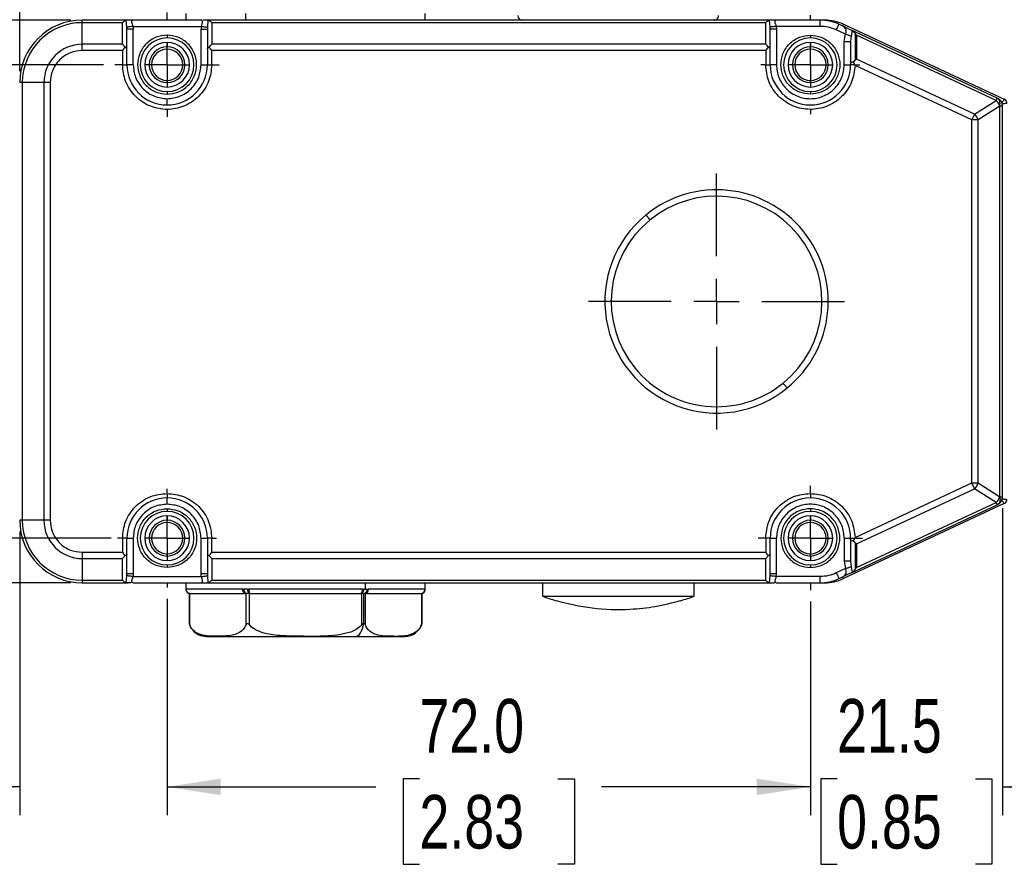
# Model space of a CAD drawing. Header units: millimetres. Extents: x 0 to 864, y 0 to 559.
# Tile 6 of 25: x 218 to 328, y 284 to 379. Entities that reach past the tile are written whole.
import ezdxf

# ---------------------------------------------------------------- set-up
doc = ezdxf.new("R2010")
doc.units = ezdxf.units.MM
doc.linetypes.add('CENTERX2', pattern=[20.32, 12.7, -2.54, 2.54, -2.54])
doc.layers.add('CENTER', color=40, linetype='CENTERX2')
doc.layers.add('DIMENSIONS', color=140, linetype='Continuous', lineweight=25)
doc.styles.add('SLDTEXTSTYLE0', font='TXT', dxfattribs={"width": 0.75})
doc.dimstyles.new('SLDDIMSTYLE0', dxfattribs={"dimtxt": 6, "dimasz": 6, "dimexe": 0, "dimexo": 0.0625, "dimgap": 1.5, "dimtad": 0, "dimtih": 1, "dimtoh": 1, "dimdec": 1, "dimrnd": 1e-09, "dimzin": 12, "dimdsep": 46, "dimtxsty": 'SLDTEXTSTYLE0', "dimsah": 1, "dimcen": 0.09, "dimadec": 0, "dimazin": 3, "dimtfac": 1, "dimtdec": 1, "dimtofl": 0, "dimtmove": 0, "dimatfit": 3, "dimfxl": 0, "dimfrac": 2, "dimtolj": 1, "dimtzin": 12, "dimarcsym": 0})
doc.dimstyles.new('SLDDIMSTYLE1', dxfattribs={"dimtxt": 6, "dimasz": 6, "dimexe": 0, "dimexo": 0.0625, "dimgap": 1.5, "dimtad": 0, "dimtih": 1, "dimtoh": 1, "dimdec": 1, "dimrnd": 1e-09, "dimzin": 4, "dimdsep": 46, "dimtxsty": 'SLDTEXTSTYLE0', "dimsah": 1, "dimcen": 0.09, "dimadec": 0, "dimazin": 1, "dimtfac": 1, "dimtdec": 1, "dimtofl": 0, "dimtmove": 0, "dimatfit": 3, "dimfxl": 0, "dimfrac": 2, "dimtolj": 1, "dimtzin": 12, "dimarcsym": 0})
doc.dimstyles.new('SLDDIMSTYLE2', dxfattribs={"dimtxt": 6, "dimasz": 6, "dimexe": 0, "dimexo": 0.0625, "dimgap": 1.5, "dimtad": 0, "dimtih": 1, "dimtoh": 1, "dimdec": 1, "dimrnd": 1e-09, "dimzin": 12, "dimdsep": 46, "dimtxsty": 'SLDTEXTSTYLE0', "dimsah": 1, "dimcen": 0.09, "dimadec": 0, "dimazin": 3, "dimtfac": 1, "dimtdec": 1, "dimtmove": 0, "dimatfit": 0, "dimfxl": 0, "dimfrac": 2, "dimtolj": 1, "dimtzin": 12, "dimarcsym": 0})

# ---------------------------------------------------------------- blocks, each defined once
blk = doc.blocks.new('_D')
at = {"layer": 'DIMENSIONS'}
for p, q in [((217.85, 373.23), (217.85, 432.47)), ((454.45, 355.21), (454.45, 432.47)), ((217.85, 429.29), (282.34, 429.29)), ((454.45, 429.29), (389.95, 429.29))]:
    blk.add_line(p, q, dxfattribs=at)
for points in [[(217.85, 429.29), (223.85, 428.37), (223.85, 430.21)], [(454.45, 429.29), (448.45, 430.21), (448.45, 428.37)]]:
    blk.add_solid(points, dxfattribs=at)
at = {"layer": 'DIMENSIONS', "insert": (283.56, 432.26), "char_height": 6, "attachment_point": 1, "style": 'SLDTEXTSTYLE0'}
blk.add_mtext('222MM MIN. - 239MM MAX.', dxfattribs=at)
blk = doc.blocks.new('_D_1')
at = {"layer": 'DIMENSIONS'}
for p, q in [((227.24, 373.96), (96.69, 373.96)), ((99.86, 373.96), (99.86, 357.32)), ((92.11, 348.35), (90.28, 348.35)), ((90.28, 348.35), (90.28, 338.82)), ((107.62, 348.35), (109.45, 348.35)), ((109.45, 348.35), (109.45, 338.82)), ((90.28, 338.82), (92.11, 338.82)), ((109.45, 338.82), (107.62, 338.82)), ((99.86, 320.96), (99.86, 337.6)), ((228.08, 320.96), (96.69, 320.96))]:
    blk.add_line(p, q, dxfattribs=at)
for points in [[(99.86, 373.96), (98.94, 367.96), (100.79, 367.96)], [(99.86, 320.96), (100.79, 326.96), (98.94, 326.96)]]:
    blk.add_solid(points, dxfattribs=at)
at = {"layer": 'DIMENSIONS', "char_height": 6, "attachment_point": 1, "style": 'SLDTEXTSTYLE0'}
for s, insert in [('53.0', (92.11, 357.3)), ('2.09', (92.11, 346.56))]:
    blk.add_mtext(s, dxfattribs=dict(at, insert=insert))
blk = doc.blocks.new('_D_2')
at = {"layer": 'DIMENSIONS'}
for p, q in [((234.35, 314.15), (234.35, 289.94)), ((306.35, 313.85), (306.35, 289.94)), ((262.59, 294), (260.76, 294)), ((260.76, 294), (260.76, 284.47)), ((278.1, 294), (279.93, 294)), ((279.93, 294), (279.93, 284.47)), ((234.35, 293.11), (257.71, 293.11)), ((306.35, 293.11), (282.98, 293.11)), ((260.76, 284.47), (262.59, 284.47)), ((279.93, 284.47), (278.1, 284.47))]:
    blk.add_line(p, q, dxfattribs=at)
for points in [[(234.35, 293.11), (240.35, 292.19), (240.35, 294.04)], [(306.35, 293.11), (300.35, 294.04), (300.35, 292.19)]]:
    blk.add_solid(points, dxfattribs=at)
at = {"layer": 'DIMENSIONS', "char_height": 6, "attachment_point": 1, "style": 'SLDTEXTSTYLE0'}
for s, insert in [('72.0', (262.59, 302.95)), ('2.83', (262.59, 292.21))]:
    blk.add_mtext(s, dxfattribs=dict(at, insert=insert))
blk = doc.blocks.new('_D_3')
at = {"layer": 'DIMENSIONS'}
for p, q in [((217.85, 321.69), (217.85, 289.94)), ((234.35, 314.15), (234.35, 289.94)), ((186.25, 294), (184.42, 294)), ((184.42, 294), (184.42, 284.47)), ((201.77, 294), (203.59, 294)), ((203.59, 294), (203.59, 284.47)), ((217.85, 293.11), (206.64, 293.11)), ((234.35, 293.11), (245.89, 293.11)), ((184.42, 284.47), (186.25, 284.47)), ((203.59, 284.47), (201.77, 284.47))]:
    blk.add_line(p, q, dxfattribs=at)
for points in [[(217.85, 293.11), (211.85, 294.04), (211.85, 292.19)], [(234.35, 293.11), (240.35, 292.19), (240.35, 294.04)]]:
    blk.add_solid(points, dxfattribs=at)
at = {"layer": 'DIMENSIONS', "char_height": 6, "attachment_point": 1, "style": 'SLDTEXTSTYLE0'}
for s, insert in [('16.5', (186.25, 302.95)), ('0.65', (186.25, 292.21))]:
    blk.add_mtext(s, dxfattribs=dict(at, insert=insert))
blk = doc.blocks.new('_D_4')
at = {"layer": 'DIMENSIONS'}
for p, q in [((327.85, 324.33), (327.85, 289.94)), ((306.35, 313.85), (306.35, 289.94)), ((309.34, 294), (307.51, 294)), ((307.51, 294), (307.51, 284.47)), ((324.85, 294), (326.68, 294)), ((326.68, 294), (326.68, 284.47)), ((306.35, 293.11), (294.81, 293.11)), ((327.85, 293.11), (339.39, 293.11)), ((307.51, 284.47), (309.34, 284.47)), ((326.68, 284.47), (324.85, 284.47))]:
    blk.add_line(p, q, dxfattribs=at)
for points in [[(306.35, 293.11), (300.35, 294.04), (300.35, 292.19)], [(327.85, 293.11), (333.85, 292.19), (333.85, 294.04)]]:
    blk.add_solid(points, dxfattribs=at)
at = {"layer": 'DIMENSIONS', "char_height": 6, "attachment_point": 1, "style": 'SLDTEXTSTYLE0'}
for s, insert in [('21.5', (309.34, 302.95)), ('0.85', (309.34, 292.21))]:
    blk.add_mtext(s, dxfattribs=dict(at, insert=insert))
blk = doc.blocks.new('_D_5')
at = {"layer": 'DIMENSIONS'}
for p, q in [((223.58, 378.96), (72.22, 378.96)), ((75.39, 378.96), (75.39, 357.32)), ((67.64, 348.35), (65.81, 348.35)), ((65.81, 348.35), (65.81, 338.82)), ((83.15, 348.35), (84.98, 348.35)), ((84.98, 348.35), (84.98, 338.82)), ((65.81, 338.82), (67.64, 338.82)), ((84.98, 338.82), (83.15, 338.82)), ((75.39, 315.96), (75.39, 337.6)), ((223.58, 315.96), (72.22, 315.96))]:
    blk.add_line(p, q, dxfattribs=at)
for points in [[(75.39, 378.96), (74.47, 372.96), (76.32, 372.96)], [(75.39, 315.96), (76.32, 321.96), (74.47, 321.96)]]:
    blk.add_solid(points, dxfattribs=at)
at = {"layer": 'DIMENSIONS', "char_height": 6, "attachment_point": 1, "style": 'SLDTEXTSTYLE0'}
for s, insert in [('63.0', (67.64, 357.3)), ('2.48', (67.64, 346.56))]:
    blk.add_mtext(s, dxfattribs=dict(at, insert=insert))
blk = doc.blocks.new('SW_CENTERMARKSYMBOL_0')
at = {"layer": 'CENTER', "color": 0}
for p, q in [((0, 5.08), (0, 14.33)), ((0, 0), (0, 2.54)), ((-5.08, 0), (-14.33, 0)), ((0, 0), (-2.54, 0)), ((0, 0), (0, -2.54)), ((0, 0), (2.54, 0)), ((5.08, 0), (14.33, 0)), ((0, -5.08), (0, -14.33))]:
    blk.add_line(p, q, dxfattribs=at)
blk = doc.blocks.new('SW_CENTERMARKSYMBOL_1')
at = {"layer": 'CENTER', "color": 0}
for p, q in [((0, 5.08), (0, 5.84)), ((0, 0), (0, 2.54)), ((-5.08, 0), (-5.84, 0)), ((0, 0), (-2.54, 0)), ((0, 0), (0, -2.54)), ((0, 0), (2.54, 0)), ((5.08, 0), (5.84, 0)), ((0, -5.08), (0, -5.84))]:
    blk.add_line(p, q, dxfattribs=at)
blk = doc.blocks.new('SW_CENTERMARKSYMBOL_2')
at = {"layer": 'CENTER', "color": 0}
for p, q in [((0, 5.08), (0, 5.54)), ((0, 0), (0, 2.54)), ((-5.08, 0), (-5.54, 0)), ((0, 0), (-2.54, 0)), ((0, 0), (0, -2.54)), ((0, 0), (2.54, 0)), ((5.08, 0), (5.54, 0)), ((0, -5.08), (0, -5.54))]:
    blk.add_line(p, q, dxfattribs=at)
blk = doc.blocks.new('SW_CENTERMARKSYMBOL_3')
at = {"layer": 'CENTER', "color": 0}
for p, q in [((0, 5.08), (0, 5.84)), ((0, 0), (0, 2.54)), ((-5.08, 0), (-5.84, 0)), ((0, 0), (-2.54, 0)), ((0, 0), (0, -2.54)), ((0, 0), (2.54, 0)), ((5.08, 0), (5.84, 0)), ((0, -5.08), (0, -5.84))]:
    blk.add_line(p, q, dxfattribs=at)
blk = doc.blocks.new('SW_CENTERMARKSYMBOL_4')
at = {"layer": 'CENTER', "color": 0}
for p, q in [((0, 5.08), (0, 5.54)), ((0, 0), (0, 2.54)), ((-5.08, 0), (-5.54, 0)), ((0, 0), (-2.54, 0)), ((0, 0), (0, -2.54)), ((0, 0), (2.54, 0)), ((5.08, 0), (5.54, 0)), ((0, -5.08), (0, -5.54))]:
    blk.add_line(p, q, dxfattribs=at)

msp = doc.modelspace()

# ---------------------------------------------------------------- linework, layer by layer
for p, q in [((236.45, 379.68), (236.45, 378.96)), ((243.15, 378.96), (243.15, 379.68)), ((263.25, 378.96), (263.25, 379.68)), ((224.85, 378.67), (224.85, 378.96)), ((229.81, 378.96), (224.85, 378.96)), ((224.85, 376.26), (224.85, 378.67)), ((229.35, 378.67), (224.85, 378.67)), ((229.35, 376.26), (229.35, 378.67)), ((229.84, 378.17), (229.77, 378.96)), ((229.77, 378.96), (229.81, 378.96)), ((230.53, 378.96), (229.81, 378.96)), ((229.85, 377.96), (229.84, 378.17)), ((238.17, 378.96), (230.53, 378.96)), ((230.53, 378.26), (230.55, 377.96)), ((230.53, 378.26), (238.17, 378.26)), ((238.17, 378.26), (238.15, 377.96)), ((238.88, 378.96), (238.37, 378.96)), ((238.88, 378.96), (238.72, 378.96)), ((238.92, 378.96), (238.85, 378.17)), ((238.85, 378.17), (238.85, 377.96)), ((238.88, 378.96), (238.92, 378.96)), ((301.81, 378.96), (238.88, 378.96)), ((239.35, 378.67), (239.35, 376.26)), ((301.35, 378.67), (239.35, 378.67)), ((301.35, 376.26), (301.35, 378.67)), ((301.84, 378.17), (301.77, 378.96)), ((301.77, 378.96), (301.81, 378.96)), ((302.53, 378.96), (301.81, 378.96)), ((301.85, 377.96), (301.84, 378.17)), ((307.44, 378.96), (302.53, 378.96)), ((302.53, 378.26), (302.55, 377.96)), ((307.44, 378.26), (302.53, 378.26)), ((307.94, 378.96), (307.44, 378.96)), ((307.44, 378.26), (307.44, 378.96)), ((307.94, 378.96), (307.94, 378.94)), ((309.99, 378.29), (309.55, 378.49)), ((310.08, 378.22), (309.99, 378.29)), ((310.05, 378.49), (328.06, 370.1)), ((229.85, 375.76), (229.85, 377.96)), ((230.55, 377.96), (229.85, 377.96)), ((230.55, 373.96), (230.55, 377.96)), ((234.35, 377.26), (234.35, 376.96)), ((238.15, 377.96), (238.85, 377.96)), ((238.15, 373.96), (238.15, 377.96)), ((238.85, 377.96), (238.85, 375.76)), ((301.85, 375.76), (301.85, 377.96)), ((302.55, 377.96), (301.85, 377.96)), ((302.55, 377.96), (302.55, 373.96)), ((306.35, 377.26), (306.35, 376.96)), ((310.29, 377.38), (309.25, 377.86)), ((310.15, 376.55), (310.29, 377.38)), ((310.9, 377.16), (310.85, 376.55)), ((311.01, 377.81), (310.9, 377.16)), ((310.97, 377.83), (311.01, 377.81)), ((327.27, 370.23), (310.97, 377.83)), ((311.35, 377.48), (311.35, 374.49)), ((311.5, 377.26), (311.5, 374.6)), ((327.15, 369.97), (311.5, 377.26)), ((224.85, 375.55), (224.85, 376.26)), ((229.35, 376.26), (224.85, 376.26)), ((234.35, 376.46), (234.35, 375.96)), ((234.35, 375.71), (234.35, 375.96)), ((301.35, 376.26), (239.35, 376.26)), ((306.35, 376.46), (306.35, 375.96)), ((306.35, 375.71), (306.35, 375.96)), ((310.15, 373.96), (310.15, 376.55)), ((310.15, 376.55), (310.85, 376.55)), ((310.85, 376.55), (310.85, 374.12)), ((229.35, 375.55), (224.85, 375.55)), ((229.35, 375.55), (229.35, 373.96)), ((229.85, 373.96), (229.85, 375.76)), ((238.85, 375.76), (238.85, 373.96)), ((239.35, 373.96), (239.35, 375.55)), ((301.35, 375.55), (239.35, 375.55)), ((301.35, 375.55), (301.35, 373.96)), ((301.85, 373.96), (301.85, 375.76)), ((229.35, 373.96), (229.85, 373.96)), ((230.55, 373.96), (229.85, 373.96)), ((238.15, 373.96), (238.85, 373.96)), ((238.85, 373.96), (239.35, 373.96)), ((301.35, 373.96), (301.85, 373.96)), ((302.55, 373.96), (301.85, 373.96)), ((310.15, 373.96), (310.85, 373.96)), ((310.85, 374.12), (310.85, 373.96)), ((311.31, 373.96), (310.85, 373.96)), ((311.15, 374.3), (311.35, 374.49)), ((311.15, 374.3), (311.31, 373.96)), ((311.35, 373.89), (311.31, 373.96)), ((324.43, 367.79), (311.35, 373.89)), ((324.73, 368.43), (311.5, 374.6)), ((218.14, 371.96), (217.85, 371.96)), ((220.55, 371.96), (218.14, 371.96)), ((218.14, 371.96), (218.14, 322.96)), ((220.55, 371.96), (220.55, 322.96)), ((221.26, 371.96), (220.55, 371.96)), ((221.26, 371.96), (221.26, 322.96)), ((234.35, 371.96), (234.35, 372.21)), ((234.35, 371.96), (234.35, 371.46)), ((306.35, 371.96), (306.35, 372.21)), ((306.35, 371.96), (306.35, 371.46)), ((234.35, 370.96), (234.35, 370.66)), ((306.35, 370.96), (306.35, 370.66)), ((234.35, 369.46), (234.35, 370.16)), ((324.73, 368.43), (327.15, 369.97)), ((327.55, 369.33), (325.14, 367.79)), ((327.55, 325.6), (327.55, 369.33)), ((327.85, 369.33), (327.55, 369.33)), ((327.85, 325.6), (327.85, 369.33)), ((324.43, 327.14), (324.43, 367.79)), ((325.14, 367.79), (324.43, 367.79)), ((325.14, 327.14), (325.14, 367.79)), ((311.35, 321.04), (324.43, 327.14)), ((311.5, 320.33), (324.73, 326.5)), ((324.43, 327.14), (325.14, 327.14)), ((327.15, 324.96), (324.73, 326.5)), ((325.14, 327.14), (327.55, 325.6)), ((234.35, 325.96), (234.35, 325.46)), ((234.35, 324.76), (234.35, 325.46)), ((306.35, 325.96), (306.35, 325.46)), ((327.55, 325.6), (327.85, 325.6)), ((234.35, 324.26), (234.35, 323.96)), ((306.35, 324.26), (306.35, 323.96)), ((328.06, 324.83), (310.05, 316.43)), ((310.97, 317.09), (327.27, 324.69)), ((311.5, 317.66), (327.15, 324.96)), ((218.14, 322.96), (217.85, 322.96)), ((220.55, 322.96), (218.14, 322.96)), ((221.26, 322.96), (220.55, 322.96)), ((234.35, 323.46), (234.35, 322.96)), ((234.35, 322.71), (234.35, 322.96)), ((306.35, 323.46), (306.35, 322.96)), ((306.35, 322.71), (306.35, 322.96)), ((229.35, 320.96), (229.35, 319.38)), ((229.85, 320.96), (229.35, 320.96)), ((229.85, 319.17), (229.85, 320.96)), ((229.85, 320.96), (230.55, 320.96)), ((230.55, 320.96), (230.55, 316.97)), ((238.15, 316.97), (238.15, 320.96)), ((238.15, 320.96), (238.85, 320.96)), ((238.85, 320.96), (238.85, 319.17)), ((239.35, 320.96), (238.85, 320.96)), ((239.35, 319.38), (239.35, 320.96)), ((301.35, 320.96), (301.35, 319.38)), ((301.85, 320.96), (301.35, 320.96)), ((301.85, 319.17), (301.85, 320.96)), ((301.85, 320.96), (302.55, 320.96)), ((302.55, 316.97), (302.55, 320.96)), ((310.15, 320.96), (310.15, 318.38)), ((310.15, 320.96), (310.85, 320.96)), ((310.85, 320.96), (311.31, 320.96)), ((310.85, 320.96), (310.85, 320.81)), ((310.85, 320.81), (310.85, 318.38)), ((311.31, 320.96), (311.15, 320.63)), ((311.35, 321.04), (311.31, 320.96)), ((311.35, 320.44), (311.15, 320.63)), ((311.35, 320.44), (311.35, 317.44)), ((311.5, 320.33), (311.5, 317.66)), ((224.85, 319.38), (229.35, 319.38)), ((224.85, 319.38), (224.85, 318.67)), ((224.85, 318.67), (229.35, 318.67)), ((224.85, 318.67), (224.85, 316.26)), ((229.35, 316.26), (229.35, 318.67)), ((229.85, 316.97), (229.85, 319.17)), ((234.35, 318.96), (234.35, 319.21)), ((234.35, 318.96), (234.35, 318.46)), ((238.85, 319.17), (238.85, 316.97)), ((239.35, 319.38), (301.35, 319.38)), ((239.35, 318.67), (301.35, 318.67)), ((239.35, 318.67), (239.35, 316.26)), ((301.35, 316.26), (301.35, 318.67)), ((301.85, 316.97), (301.85, 319.17)), ((306.35, 318.96), (306.35, 319.21)), ((306.35, 318.96), (306.35, 318.46)), ((234.35, 317.96), (234.35, 317.66)), ((306.35, 317.96), (306.35, 317.66)), ((310.29, 317.55), (309.25, 317.07)), ((310.85, 318.38), (310.15, 318.38)), ((310.15, 318.38), (310.29, 317.55)), ((310.85, 318.38), (310.9, 317.77)), ((310.9, 317.77), (311.01, 317.11)), ((229.77, 315.97), (229.84, 316.75)), ((229.84, 316.75), (229.85, 316.97)), ((230.55, 316.97), (229.85, 316.97)), ((230.55, 316.97), (230.53, 316.66)), ((230.53, 316.66), (238.17, 316.66)), ((238.85, 316.97), (238.15, 316.97)), ((238.17, 316.66), (238.15, 316.97)), ((238.85, 316.97), (238.85, 316.75)), ((238.85, 316.75), (238.92, 315.97)), ((301.77, 315.97), (301.84, 316.75)), ((301.84, 316.75), (301.85, 316.97)), ((302.55, 316.97), (301.85, 316.97)), ((302.53, 316.66), (302.55, 316.97)), ((307.44, 316.66), (302.53, 316.66)), ((307.44, 315.96), (307.44, 316.66)), ((309.55, 316.43), (309.99, 316.64)), ((311.01, 317.11), (310.97, 317.09)), ((224.85, 316.26), (229.35, 316.26)), ((224.85, 316.26), (224.85, 315.96)), ((224.85, 315.96), (229.81, 315.96)), ((229.81, 315.96), (229.77, 315.97)), ((229.81, 315.96), (229.97, 315.96)), ((230.33, 315.96), (229.81, 315.96)), ((230.53, 315.96), (238.17, 315.96)), ((236.45, 315.96), (236.45, 315.24)), ((242.82, 315.26), (236.45, 315.26)), ((236.45, 315.26), (236.45, 315.26)), ((236.45, 315.25), (236.45, 315.26)), ((238.17, 315.96), (238.88, 315.96)), ((238.92, 315.97), (238.88, 315.96)), ((238.88, 315.96), (301.81, 315.96)), ((239.35, 316.26), (301.35, 316.26)), ((242.82, 315.26), (242.96, 315.26)), ((243.34, 315.26), (243.48, 315.26)), ((256.22, 315.26), (243.48, 315.26)), ((256.22, 315.26), (256.35, 315.26)), ((256.55, 315.25), (256.35, 315.26)), ((256.55, 315.25), (256.55, 315.96)), ((256.55, 315.25), (256.74, 315.26)), ((256.74, 315.26), (256.87, 315.26)), ((263.24, 315.26), (256.87, 315.26)), ((263.24, 315.26), (263.24, 315.26)), ((263.24, 315.26), (263.25, 315.25)), ((263.25, 315.24), (263.25, 315.96)), ((276.35, 315.96), (276.35, 314.46)), ((293.35, 314.46), (293.35, 315.96)), ((301.81, 315.96), (301.77, 315.97)), ((301.81, 315.96), (301.97, 315.96)), ((301.81, 315.96), (302.33, 315.96)), ((302.53, 315.96), (307.44, 315.96)), ((307.44, 315.96), (307.94, 315.96)), ((307.94, 315.96), (307.94, 315.99)), ((236.82, 314.76), (236.82, 311.41)), ((236.89, 311.22), (236.89, 314.76)), ((236.95, 314.76), (242.96, 314.76)), ((243.08, 314.76), (243.15, 314.76)), ((243.15, 314.76), (243.15, 311.22)), ((243.58, 314.76), (243.72, 314.76)), ((243.58, 311.22), (243.58, 314.76)), ((243.72, 314.76), (255.98, 314.76)), ((255.98, 314.76), (256.11, 314.76)), ((256.11, 314.76), (256.11, 311.22)), ((256.36, 311.41), (256.36, 314.76)), ((256.54, 311.22), (256.54, 314.76)), ((256.54, 314.76), (256.61, 314.76)), ((256.73, 314.76), (262.74, 314.76)), ((262.81, 314.76), (262.81, 311.22)), ((262.88, 311.41), (262.88, 314.76)), ((276.35, 314.46), (293.35, 314.46)), ((277.88, 313.96), (277.9, 313.97)), ((291.8, 313.97), (291.81, 313.96)), ((236.82, 311.41), (236.91, 311.15)), ((238.79, 309.96), (255.4, 309.96)), ((255.4, 309.96), (260.94, 309.96))]:
    msp.add_line(p, q)
at = {"flags": 128}
for points in [[(230.53, 378.26), (230.4, 378.25), (230.28, 378.23), (230.17, 378.22), (230.07, 378.2), (229.98, 378.19), (229.91, 378.18), (229.87, 378.18), (229.84, 378.17)], [(238.17, 378.26), (238.29, 378.25), (238.41, 378.23), (238.52, 378.22), (238.62, 378.2), (238.71, 378.19), (238.78, 378.18), (238.83, 378.18), (238.85, 378.17)], [(302.53, 378.26), (302.4, 378.25), (302.28, 378.23), (302.17, 378.22), (302.07, 378.2), (301.98, 378.19), (301.91, 378.18), (301.87, 378.18), (301.84, 378.17)], [(309.25, 377.86), (309.31, 377.98), (309.37, 378.1), (309.42, 378.21), (309.46, 378.31), (309.5, 378.39), (309.53, 378.45), (309.54, 378.48), (309.55, 378.49)], [(310.05, 378.49), (310.04, 378.48), (310.03, 378.45), (310, 378.39), (309.96, 378.31), (309.96, 378.3)], [(310.12, 378.23), (310.51, 378.05), (310.78, 377.92), (310.97, 377.83)], [(310.9, 377.16), (310.86, 377.17), (310.81, 377.19), (310.74, 377.22), (310.66, 377.25), (310.58, 377.28), (310.48, 377.31), (310.39, 377.34), (310.29, 377.38)], [(229.85, 375.76), (229.84, 375.8), (229.81, 375.84), (229.76, 375.87), (229.69, 375.91), (229.61, 375.93)], [(238.85, 375.76), (238.86, 375.8), (238.89, 375.84), (238.94, 375.87), (239, 375.91), (239.08, 375.93)], [(301.85, 375.76), (301.84, 375.8), (301.81, 375.84), (301.76, 375.87), (301.69, 375.91), (301.61, 375.93)], [(310.85, 374.12), (310.86, 374.16), (310.88, 374.19), (310.93, 374.22), (310.99, 374.25), (311.06, 374.28), (311.15, 374.3)], [(327.15, 369.97), (327.17, 370.03), (327.2, 370.08), (327.22, 370.12), (327.24, 370.16), (327.25, 370.19), (327.26, 370.21), (327.27, 370.23), (327.27, 370.23)], [(324.43, 367.79), (324.47, 367.88), (324.51, 367.96), (324.56, 368.05), (324.59, 368.13), (324.63, 368.21), (324.67, 368.29), (324.7, 368.36), (324.73, 368.43)], [(288.39, 356.6), (288.3, 356.72), (288.21, 356.82), (288.14, 356.92), (288.07, 357), (288.02, 357.06), (287.98, 357.11), (287.96, 357.14), (287.95, 357.15)], [(303.74, 337.77), (303.74, 337.78), (303.71, 337.81), (303.67, 337.86), (303.62, 337.93), (303.56, 338.01), (303.48, 338.1), (303.39, 338.21), (303.3, 338.32)], [(324.73, 326.5), (324.7, 326.56), (324.67, 326.63), (324.63, 326.71), (324.59, 326.79), (324.56, 326.87), (324.51, 326.96), (324.47, 327.05), (324.43, 327.14)], [(327.27, 324.69), (327.27, 324.7), (327.26, 324.71), (327.25, 324.73), (327.24, 324.76), (327.22, 324.8), (327.2, 324.85), (327.17, 324.9), (327.15, 324.96)], [(311.15, 320.63), (311.06, 320.65), (310.99, 320.67), (310.93, 320.7), (310.88, 320.73), (310.86, 320.77), (310.85, 320.81)], [(229.85, 319.17), (229.84, 319.13), (229.81, 319.09), (229.76, 319.05), (229.69, 319.02), (229.61, 318.99)], [(239.08, 318.99), (239, 319.02), (238.94, 319.05), (238.89, 319.09), (238.86, 319.13), (238.85, 319.17)], [(301.85, 319.17), (301.84, 319.13), (301.81, 319.09), (301.76, 319.05), (301.69, 319.02), (301.61, 318.99)], [(310.29, 317.55), (310.39, 317.58), (310.48, 317.62), (310.58, 317.65), (310.66, 317.68), (310.74, 317.71), (310.81, 317.73), (310.86, 317.75), (310.9, 317.77)], [(230.53, 316.66), (230.4, 316.68), (230.28, 316.69), (230.17, 316.71), (230.07, 316.72), (229.98, 316.73), (229.91, 316.74), (229.87, 316.75), (229.84, 316.75)], [(238.17, 316.66), (238.29, 316.68), (238.41, 316.69), (238.52, 316.71), (238.62, 316.72), (238.71, 316.73), (238.78, 316.74), (238.83, 316.75), (238.85, 316.75)], [(302.53, 316.66), (302.4, 316.68), (302.28, 316.69), (302.17, 316.71), (302.07, 316.72), (301.98, 316.73), (301.91, 316.74), (301.87, 316.75), (301.84, 316.75)], [(309.25, 317.07), (309.31, 316.94), (309.37, 316.82), (309.42, 316.71), (309.46, 316.62), (309.5, 316.54), (309.53, 316.48), (309.54, 316.44), (309.55, 316.43)], [(310.05, 316.43), (310.04, 316.44), (310.03, 316.48), (310, 316.54), (309.96, 316.62), (309.96, 316.62)], [(310.97, 317.09), (310.78, 317), (310.51, 316.88), (310.12, 316.7)], [(243.08, 314.76), (243.03, 314.77), (242.98, 314.8), (242.94, 314.85), (242.9, 314.91), (242.86, 314.98), (242.84, 315.07), (242.83, 315.17), (242.82, 315.26)], [(243.48, 315.26), (243.48, 315.17), (243.5, 315.07), (243.52, 314.98), (243.55, 314.91), (243.58, 314.85), (243.62, 314.8), (243.67, 314.77), (243.72, 314.76)], [(255.98, 314.76), (256.02, 314.77), (256.07, 314.8), (256.11, 314.85), (256.15, 314.91), (256.18, 314.98), (256.2, 315.07), (256.21, 315.17), (256.22, 315.26)], [(256.61, 314.76), (256.66, 314.77), (256.71, 314.8), (256.76, 314.85), (256.8, 314.91), (256.83, 314.98), (256.85, 315.07), (256.87, 315.17), (256.87, 315.26)], [(255.4, 309.96), (255.56, 309.99), (255.72, 310.07), (255.87, 310.19), (256, 310.37), (256.12, 310.58), (256.22, 310.83), (256.3, 311.11), (256.36, 311.41)]]:
    msp.add_lwpolyline(points, dxfattribs=at)
for centre, radius, start, end in [((274.11, 379.46), 0.5, 180.0461, 270.0002), ((295.58, 379.46), 0.5, 270, 0.0001), ((224.85, 371.96), 7, 90, 180), ((224.85, 371.96), 6.71, 90, 180), ((307.44, 373.96), 5, 65, 90), ((307.94, 373.96), 5, 65, 90), ((234.35, 373.96), 3, 90, 270), ((234.35, 373.96), 3, 270, 90), ((306.35, 373.96), 3, 90, 270), ((306.35, 373.96), 3, 270, 90), ((224.85, 371.96), 4.29, 90.0001, 180), ((234.35, 373.96), 2.5, 90.0001, 269.9999), ((234.35, 373.96), 2, 90, 270), ((234.35, 373.96), 2.5, 270, 90), ((234.35, 373.96), 2, 270, 90), ((306.35, 373.96), 2.5, 90, 270), ((306.35, 373.96), 2, 90, 270), ((306.35, 373.96), 2.5, 270, 90), ((306.35, 373.96), 2, 270, 90), ((234.35, 373.96), 1.75, 90, 270), ((234.35, 373.96), 1.75, 270, 90), ((306.35, 373.96), 1.75, 90, 270), ((306.35, 373.96), 1.75, 270, 90), ((234.35, 373.96), 4.5, 180, 360), ((306.35, 373.96), 4.5, 180, 360), ((326.12, 368.86), 1.51, 17.942, 47.0578), ((326.85, 369.33), 1, 359.9999, 64.9998), ((327.85, 369.64), 0.5, 0.0005, 64.9996), ((323.7, 367.32), 1.51, 17.9431, 47.0567), ((295.85, 347.46), 12.5, 309.1882, 129.1882), ((295.85, 347.46), 11.79, 39.1882, 129.1882), ((295.85, 347.46), 12.5, 129.1882, 309.1882), ((295.85, 347.46), 11.79, 129.1882, 219.1882), ((295.85, 347.46), 11.79, 309.1882, 39.1882), ((295.85, 347.46), 11.79, 219.1882, 309.1882), ((323.7, 327.6), 1.51, 312.9434, 342.0565), ((234.35, 320.96), 4.5, 90, 180), ((234.35, 320.96), 4.5, 360, 90), ((306.35, 320.96), 4.5, 90, 180), ((306.35, 320.96), 4.5, 360, 90), ((326.12, 326.07), 1.51, 312.9418, 342.0582), ((326.85, 325.6), 1, 295.0002, 0), ((327.85, 325.28), 0.5, 295, 359.9997), ((224.85, 322.96), 7, 180, 270), ((224.85, 322.96), 6.71, 180, 270), ((224.85, 322.96), 4.29, 180, 269.9999), ((234.35, 320.96), 3, 90, 270), ((234.35, 320.96), 2.5, 90, 270), ((234.35, 320.96), 2, 90, 270), ((234.35, 320.96), 3, 270, 90), ((234.35, 320.96), 2.5, 270, 90), ((234.35, 320.96), 2, 270, 90), ((306.35, 320.96), 3, 90, 270), ((306.35, 320.96), 2.5, 90, 270), ((306.35, 320.96), 2, 90, 270), ((306.35, 320.96), 3, 270, 90), ((306.35, 320.96), 2.5, 270, 90), ((306.35, 320.96), 2, 270, 90), ((234.35, 320.96), 1.75, 90, 270), ((234.35, 320.96), 1.75, 270, 90), ((306.35, 320.96), 1.75, 90, 270), ((306.35, 320.96), 1.75, 270, 90), ((307.44, 320.96), 5, 270, 294.9999), ((307.94, 320.96), 5, 270.0001, 294.9998), ((236.95, 315.26), 0.5, 179.9888, 269.9881), ((236.95, 315.26), 0.5, 180.1391, 262.7358), ((243.41, 315.15), 0.467, 166.6994, 236.1022), ((243.88, 315.21), 0.54, 175.4589, 236.831), ((255.82, 315.21), 0.54, 303.169, 4.5411), ((256.28, 315.15), 0.467, 303.8976, 13.3014), ((262.74, 315.26), 0.5, 270.0118, 0.0114), ((262.74, 315.26), 0.5, 277.264, 359.8611), ((284.85, 337.79), 24.83, 249.9838, 253.7082), ((284.85, 337.79), 24.83, 286.2918, 290.0162), ((260.95, 311.96), 2, 270.0001, 343.9289), ((238.74, 311.96), 2, 219.6482, 270)]:
    msp.add_arc(centre, radius, start, end)
for points, knots in [([(229.35, 378.67), (229.35, 378.67), (229.43, 378.75), (229.56, 378.87), (229.72, 378.94), (229.77, 378.96)], [0, 0, 0, 0, 0.009927, 0.666624, 1, 1, 1, 1]), ([(230.53, 378.96), (230.49, 378.95), (230.43, 378.93), (230.38, 378.84), (230.36, 378.75), (230.38, 378.65), (230.45, 378.48), (230.49, 378.35), (230.53, 378.26)], [0, 0, 0, 0, 0.13765, 0.239828, 0.347478, 0.47299, 0.647897, 1, 1, 1, 1]), ([(238.17, 378.26), (238.2, 378.35), (238.25, 378.48), (238.31, 378.64), (238.33, 378.75), (238.31, 378.84), (238.26, 378.93), (238.2, 378.95), (238.17, 378.96)], [0, 0, 0, 0, 0.351447, 0.521271, 0.651403, 0.756436, 0.861925, 1, 1, 1, 1]), ([(239.35, 378.67), (239.35, 378.67), (239.26, 378.75), (239.13, 378.87), (238.97, 378.94), (238.92, 378.96)], [0, 0, 0, 0, 0.009932, 0.666633, 1, 1, 1, 1]), ([(301.35, 378.67), (301.35, 378.67), (301.43, 378.75), (301.56, 378.87), (301.72, 378.94), (301.77, 378.96)], [0, 0, 0, 0, 0.009928, 0.666626, 1, 1, 1, 1]), ([(302.53, 378.96), (302.49, 378.95), (302.43, 378.93), (302.38, 378.84), (302.36, 378.75), (302.38, 378.65), (302.45, 378.48), (302.49, 378.35), (302.53, 378.26)], [0, 0, 0, 0, 0.13765, 0.239828, 0.347477, 0.47299, 0.647896, 1, 1, 1, 1]), ([(309.25, 377.86), (308.96, 377.98), (308.38, 378.21), (307.75, 378.25), (307.44, 378.26)], [0, 0, 0, 0, 0.499999, 1, 1, 1, 1]), ([(310.29, 377.38), (310.29, 377.4), (310.32, 377.5), (310.37, 377.64), (310.37, 377.83), (310.32, 377.99), (310.22, 378.13), (310.12, 378.2), (310.08, 378.22)], [0, 0, 0, 0, 0.058418, 0.33351, 0.478046, 0.621322, 0.88635, 1, 1, 1, 1]), ([(234.35, 377.26), (233.93, 377.22), (233.29, 377.15), (232.52, 376.74), (232, 376.31), (231.57, 375.79), (231.17, 375.02), (230.97, 373.96), (231.17, 372.91), (231.57, 372.14), (232, 371.61), (232.52, 371.19), (233.29, 370.78), (233.93, 370.71), (234.35, 370.66)], [0, 0, 0, 0, 0.119722, 0.184835, 0.25, 0.315113, 0.380279, 0.5, 0.619721, 0.684835, 0.75, 0.815114, 0.880278, 1, 1, 1, 1]), ([(234.35, 370.66), (234.76, 370.71), (235.4, 370.78), (236.17, 371.19), (236.7, 371.61), (237.13, 372.14), (237.52, 372.91), (237.73, 373.96), (237.52, 375.02), (237.13, 375.79), (236.7, 376.31), (236.17, 376.74), (235.4, 377.15), (234.76, 377.22), (234.35, 377.26)], [0, 0, 0, 0, 0.119721, 0.184835, 0.25, 0.315113, 0.380279, 0.5, 0.619721, 0.684835, 0.75, 0.815113, 0.880278, 1, 1, 1, 1]), ([(306.35, 370.66), (305.93, 370.71), (305.29, 370.78), (304.52, 371.19), (304, 371.61), (303.57, 372.14), (303.17, 372.91), (302.97, 373.96), (303.17, 375.02), (303.57, 375.79), (304, 376.31), (304.52, 376.74), (305.29, 377.15), (305.93, 377.22), (306.35, 377.26)], [0, 0, 0, 0, 0.119721, 0.184835, 0.25, 0.315113, 0.380279, 0.5, 0.619722, 0.684835, 0.75, 0.815113, 0.880279, 1, 1, 1, 1]), ([(306.35, 377.26), (306.76, 377.22), (307.4, 377.15), (308.17, 376.74), (308.7, 376.31), (309.13, 375.79), (309.52, 375.02), (309.73, 373.96), (309.52, 372.91), (309.13, 372.14), (308.7, 371.61), (308.17, 371.19), (307.4, 370.78), (306.76, 370.71), (306.35, 370.66)], [0, 0, 0, 0, 0.119722, 0.184835, 0.25, 0.315113, 0.380279, 0.5, 0.619721, 0.684835, 0.75, 0.815113, 0.880278, 1, 1, 1, 1]), ([(311.01, 377.81), (311.08, 377.75), (311.21, 377.66), (311.31, 377.53), (311.35, 377.48)], [0, 0, 0, 0, 0.575289, 1, 1, 1, 1]), ([(311.5, 377.26), (311.49, 377.27), (311.45, 377.34), (311.4, 377.41), (311.35, 377.48)], [0, 0, 0, 0, 0.021718, 1, 1, 1, 1]), ([(229.35, 376.26), (229.35, 376.25), (229.45, 376.16), (229.53, 376.04), (229.61, 375.93)], [0, 0, 0, 0, 0.012338, 1, 1, 1, 1]), ([(229.61, 375.93), (229.53, 375.8), (229.44, 375.68), (229.35, 375.55), (229.35, 375.55)], [0, 0, 0, 0, 0.986418, 1, 1, 1, 1]), ([(239.08, 375.93), (239.16, 376.04), (239.25, 376.16), (239.35, 376.25), (239.35, 376.26)], [0, 0, 0, 0, 0.987656, 1, 1, 1, 1]), ([(239.35, 375.55), (239.35, 375.55), (239.26, 375.68), (239.17, 375.8), (239.08, 375.93)], [0, 0, 0, 0, 0.0135865, 1, 1, 1, 1]), ([(301.35, 376.26), (301.35, 376.25), (301.45, 376.16), (301.53, 376.04), (301.61, 375.93)], [0, 0, 0, 0, 0.01234, 1, 1, 1, 1]), ([(301.61, 375.93), (301.53, 375.8), (301.44, 375.68), (301.35, 375.55), (301.35, 375.55)], [0, 0, 0, 0, 0.986417, 1, 1, 1, 1]), ([(224.85, 375.55), (224.4, 375.5), (223.7, 375.43), (222.86, 374.98), (222.29, 374.52), (221.83, 373.95), (221.38, 373.11), (221.31, 372.41), (221.26, 371.96)], [0, 0, 0, 0, 0.239443, 0.369674, 0.5, 0.630231, 0.760557, 1, 1, 1, 1]), ([(239.35, 373.96), (239.28, 373.33), (239.18, 372.37), (238.55, 371.2), (237.91, 370.4), (237.11, 369.75), (235.94, 369.15), (234.35, 368.84), (232.75, 369.15), (231.59, 369.75), (230.78, 370.4), (230.14, 371.2), (229.52, 372.37), (229.41, 373.33), (229.35, 373.96)], [0, 0, 0, 0, 0.119728, 0.18418, 0.25, 0.31582, 0.380272, 0.5, 0.619728, 0.68418, 0.75, 0.81582, 0.880272, 1, 1, 1, 1]), ([(230.55, 373.96), (230.6, 373.48), (230.68, 372.75), (231.15, 371.86), (231.64, 371.26), (232.25, 370.77), (233.13, 370.29), (233.87, 370.21), (234.35, 370.16)], [0, 0, 0, 0, 0.2394568, 0.3683606, 0.5000002, 0.6316392, 0.7605429, 1, 1, 1, 1]), ([(234.35, 370.16), (234.82, 370.21), (235.56, 370.29), (236.44, 370.77), (237.05, 371.26), (237.54, 371.86), (238.02, 372.75), (238.1, 373.48), (238.15, 373.96)], [0, 0, 0, 0, 0.239457, 0.368361, 0.5, 0.631639, 0.760543, 1, 1, 1, 1]), ([(311.35, 373.89), (311.27, 373.26), (311.15, 372.3), (310.52, 371.15), (309.87, 370.36), (309.07, 369.73), (307.9, 369.14), (306.31, 368.84), (304.72, 369.16), (303.57, 369.77), (302.77, 370.42), (302.13, 371.21), (301.51, 372.37), (301.41, 373.34), (301.35, 373.96)], [0, 0, 0, 0, 0.119779, 0.184213, 0.25, 0.315787, 0.380221, 0.5, 0.619779, 0.684213, 0.75, 0.815787, 0.880221, 1, 1, 1, 1]), ([(302.55, 373.96), (302.6, 373.48), (302.68, 372.75), (303.15, 371.86), (303.64, 371.26), (304.25, 370.76), (305.13, 370.3), (306.35, 370.07), (307.56, 370.3), (308.44, 370.76), (309.05, 371.26), (309.54, 371.86), (310.02, 372.75), (310.1, 373.48), (310.15, 373.96)], [0, 0, 0, 0, 0.119728, 0.18418, 0.25, 0.31582, 0.380272, 0.5, 0.619728, 0.68418, 0.75, 0.81582, 0.880272, 1, 1, 1, 1]), ([(311.35, 374.49), (311.39, 374.52), (311.44, 374.56), (311.49, 374.6), (311.5, 374.6)], [0, 0, 0, 0, 0.973557, 1, 1, 1, 1]), ([(327.55, 369.33), (327.57, 369.42), (327.6, 369.61), (327.56, 369.88), (327.46, 370.11), (327.33, 370.19), (327.27, 370.23)], [0, 0, 0, 0, 0.284904, 0.556285, 0.794618, 1, 1, 1, 1]), ([(327.77, 369.69), (327.79, 369.72), (327.85, 369.8), (327.92, 369.9), (327.99, 369.99), (328.03, 370.05), (328.05, 370.08), (328.06, 370.1)], [0, 0, 0, 0, 0.193671, 0.578519, 0.763851, 0.896248, 1, 1, 1, 1]), ([(328.35, 369.64), (328.33, 369.64), (328.29, 369.63), (328.22, 369.62), (328.11, 369.6), (327.97, 369.57), (327.86, 369.55), (327.81, 369.55), (327.8, 369.54)], [0, 0, 0, 0, 0.09267, 0.210932, 0.376505, 0.720236, 0.975784, 1, 1, 1, 1]), ([(229.35, 320.96), (229.41, 321.59), (229.52, 322.56), (230.14, 323.72), (230.78, 324.52), (231.59, 325.17), (232.75, 325.79), (233.72, 325.9), (234.35, 325.96)], [0, 0, 0, 0, 0.239457, 0.368361, 0.5, 0.63164, 0.760543, 1, 1, 1, 1]), ([(234.35, 325.96), (234.98, 325.9), (235.94, 325.79), (237.11, 325.17), (237.91, 324.52), (238.55, 323.72), (239.18, 322.56), (239.28, 321.59), (239.35, 320.96)], [0, 0, 0, 0, 0.239457, 0.368361, 0.5, 0.631639, 0.760543, 1, 1, 1, 1]), ([(301.35, 320.96), (301.41, 321.59), (301.52, 322.56), (302.14, 323.72), (302.78, 324.52), (303.59, 325.17), (304.75, 325.79), (305.72, 325.9), (306.35, 325.96)], [0, 0, 0, 0, 0.239457, 0.368361, 0.5, 0.63164, 0.760543, 1, 1, 1, 1]), ([(306.35, 325.96), (306.97, 325.9), (307.93, 325.8), (309.08, 325.18), (309.88, 324.55), (310.53, 323.76), (311.16, 322.62), (311.27, 321.66), (311.35, 321.04)], [0, 0, 0, 0, 0.239657, 0.368489, 0.5, 0.631511, 0.760343, 1, 1, 1, 1]), ([(327.55, 325.6), (327.57, 325.5), (327.6, 325.32), (327.56, 325.05), (327.46, 324.82), (327.33, 324.73), (327.27, 324.69)], [0, 0, 0, 0, 0.284901, 0.556283, 0.794618, 1, 1, 1, 1]), ([(328.06, 324.83), (328.05, 324.84), (328.03, 324.87), (327.99, 324.93), (327.92, 325.02), (327.84, 325.13), (327.79, 325.21), (327.77, 325.23)], [0, 0, 0, 0, 0.102826, 0.234055, 0.417773, 0.799187, 1, 1, 1, 1]), ([(327.81, 325.38), (327.81, 325.38), (327.86, 325.37), (327.97, 325.35), (328.11, 325.32), (328.22, 325.3), (328.29, 325.29), (328.33, 325.28), (328.35, 325.28)], [0, 0, 0, 0, 0.010677, 0.269753, 0.618287, 0.786137, 0.906034, 1, 1, 1, 1]), ([(234.35, 324.76), (233.87, 324.71), (233.13, 324.63), (232.25, 324.16), (231.64, 323.67), (231.15, 323.06), (230.68, 322.18), (230.6, 321.44), (230.55, 320.96)], [0, 0, 0, 0, 0.239457, 0.368361, 0.5, 0.631639, 0.760543, 1, 1, 1, 1]), ([(234.35, 317.66), (233.93, 317.71), (233.29, 317.78), (232.52, 318.19), (232, 318.61), (231.57, 319.14), (231.17, 319.91), (230.97, 320.96), (231.17, 322.02), (231.57, 322.79), (232, 323.31), (232.52, 323.74), (233.29, 324.15), (233.93, 324.22), (234.35, 324.26)], [0, 0, 0, 0, 0.119722, 0.184835, 0.25, 0.315113, 0.380278, 0.5, 0.619721, 0.684835, 0.75, 0.815114, 0.880278, 1, 1, 1, 1]), ([(238.15, 320.96), (238.1, 321.44), (238.02, 322.18), (237.54, 323.06), (237.05, 323.67), (236.44, 324.16), (235.56, 324.63), (234.82, 324.71), (234.35, 324.76)], [0, 0, 0, 0, 0.239457, 0.368361, 0.5, 0.631639, 0.760543, 1, 1, 1, 1]), ([(234.35, 324.26), (234.76, 324.22), (235.4, 324.15), (236.17, 323.74), (236.7, 323.31), (237.13, 322.79), (237.52, 322.02), (237.73, 320.96), (237.52, 319.91), (237.13, 319.14), (236.7, 318.61), (236.17, 318.19), (235.4, 317.78), (234.76, 317.71), (234.35, 317.66)], [0, 0, 0, 0, 0.119721, 0.184835, 0.25, 0.315113, 0.380279, 0.5, 0.619722, 0.684835, 0.75, 0.815113, 0.880279, 1, 1, 1, 1]), ([(310.15, 320.96), (310.1, 321.44), (310.02, 322.18), (309.54, 323.06), (309.05, 323.67), (308.44, 324.16), (307.56, 324.62), (306.35, 324.85), (305.13, 324.62), (304.25, 324.16), (303.64, 323.67), (303.15, 323.06), (302.68, 322.18), (302.6, 321.44), (302.55, 320.96)], [0, 0, 0, 0, 0.119728, 0.18418, 0.25, 0.31582, 0.380272, 0.5, 0.619728, 0.68418, 0.75, 0.81582, 0.880272, 1, 1, 1, 1]), ([(306.35, 324.26), (305.93, 324.22), (305.29, 324.15), (304.52, 323.74), (304, 323.31), (303.57, 322.79), (303.17, 322.02), (302.97, 320.96), (303.17, 319.91), (303.57, 319.14), (304, 318.61), (304.52, 318.19), (305.29, 317.78), (305.93, 317.71), (306.35, 317.66)], [0, 0, 0, 0, 0.119721, 0.184835, 0.25, 0.315113, 0.380279, 0.5, 0.619722, 0.684835, 0.75, 0.815113, 0.880279, 1, 1, 1, 1]), ([(306.35, 317.66), (306.76, 317.71), (307.4, 317.78), (308.17, 318.19), (308.7, 318.61), (309.13, 319.14), (309.52, 319.91), (309.73, 320.96), (309.52, 322.02), (309.13, 322.79), (308.7, 323.31), (308.17, 323.74), (307.4, 324.15), (306.76, 324.22), (306.35, 324.26)], [0, 0, 0, 0, 0.119721, 0.184835, 0.25, 0.315113, 0.380278, 0.5, 0.619721, 0.684835, 0.75, 0.815113, 0.880279, 1, 1, 1, 1]), ([(221.26, 322.96), (221.31, 322.51), (221.38, 321.82), (221.83, 320.98), (222.29, 320.41), (222.86, 319.95), (223.7, 319.5), (224.4, 319.43), (224.85, 319.38)], [0, 0, 0, 0, 0.239443, 0.369674, 0.5, 0.630232, 0.760557, 1, 1, 1, 1]), ([(311.5, 320.33), (311.49, 320.33), (311.44, 320.36), (311.39, 320.4), (311.35, 320.44)], [0, 0, 0, 0, 0.026443, 1, 1, 1, 1]), ([(229.35, 319.38), (229.35, 319.38), (229.44, 319.25), (229.53, 319.12), (229.61, 318.99)], [0, 0, 0, 0, 0.013582, 1, 1, 1, 1]), ([(229.61, 318.99), (229.53, 318.88), (229.45, 318.77), (229.35, 318.67), (229.35, 318.67)], [0, 0, 0, 0, 0.98766, 1, 1, 1, 1]), ([(239.08, 318.99), (239.17, 319.12), (239.26, 319.25), (239.35, 319.38), (239.35, 319.38)], [0, 0, 0, 0, 0.986414, 1, 1, 1, 1]), ([(239.35, 318.67), (239.35, 318.67), (239.25, 318.77), (239.16, 318.88), (239.08, 318.99)], [0, 0, 0, 0, 0.012346, 1, 1, 1, 1]), ([(301.35, 319.38), (301.35, 319.38), (301.44, 319.25), (301.53, 319.12), (301.61, 318.99)], [0, 0, 0, 0, 0.013583, 1, 1, 1, 1]), ([(301.61, 318.99), (301.53, 318.88), (301.45, 318.77), (301.35, 318.67), (301.35, 318.67)], [0, 0, 0, 0, 0.987659, 1, 1, 1, 1]), ([(310.08, 316.69), (310.11, 316.72), (310.21, 316.79), (310.32, 316.93), (310.37, 317.1), (310.37, 317.24), (310.34, 317.37), (310.3, 317.48), (310.29, 317.53), (310.29, 317.55)], [0, 0, 0, 0, 0.119591, 0.383138, 0.524902, 0.667946, 0.828768, 0.942057, 1, 1, 1, 1]), ([(311.35, 317.44), (311.27, 317.35), (311.17, 317.22), (311.04, 317.13), (311.01, 317.11)], [0, 0, 0, 0, 0.7904513, 1, 1, 1, 1]), ([(311.35, 317.44), (311.4, 317.51), (311.45, 317.58), (311.49, 317.66), (311.5, 317.66)], [0, 0, 0, 0, 0.978288, 1, 1, 1, 1]), ([(230.53, 316.66), (230.49, 316.57), (230.45, 316.44), (230.38, 316.28), (230.36, 316.17), (230.38, 316.08), (230.43, 316), (230.49, 315.98), (230.53, 315.96)], [0, 0, 0, 0, 0.351449, 0.521273, 0.651406, 0.756437, 0.86193, 1, 1, 1, 1]), ([(238.17, 315.96), (238.2, 315.98), (238.26, 316), (238.31, 316.08), (238.33, 316.17), (238.31, 316.28), (238.25, 316.44), (238.2, 316.57), (238.17, 316.66)], [0, 0, 0, 0, 0.13765, 0.239826, 0.347479, 0.472987, 0.647894, 1, 1, 1, 1]), ([(302.53, 316.66), (302.49, 316.57), (302.45, 316.44), (302.38, 316.28), (302.36, 316.17), (302.38, 316.08), (302.43, 316), (302.49, 315.98), (302.53, 315.96)], [0, 0, 0, 0, 0.3514485, 0.5212724, 0.6514059, 0.7564372, 0.8619283, 1, 1, 1, 1]), ([(309.25, 317.07), (308.96, 316.95), (308.38, 316.71), (307.75, 316.68), (307.44, 316.66)], [0, 0, 0, 0, 0.499999, 1, 1, 1, 1]), ([(309.99, 316.64), (310.02, 316.65), (310.06, 316.67), (310.08, 316.69), (310.08, 316.69)], [0, 0, 0, 0, 0.958505, 1, 1, 1, 1]), ([(229.35, 316.26), (229.35, 316.25), (229.43, 316.17), (229.56, 316.05), (229.72, 315.99), (229.77, 315.97)], [0, 0, 0, 0, 0.009927, 0.666629, 1, 1, 1, 1]), ([(236.45, 315.25), (236.45, 315.19), (236.46, 315.08), (236.54, 314.93), (236.67, 314.82), (236.77, 314.78), (236.82, 314.76)], [0, 0, 0, 0, 0.24334, 0.500353, 0.757172, 1, 1, 1, 1]), ([(239.35, 316.26), (239.35, 316.25), (239.26, 316.17), (239.13, 316.05), (238.97, 315.99), (238.92, 315.97)], [0, 0, 0, 0, 0.009932, 0.666625, 1, 1, 1, 1]), ([(243.34, 315.26), (243.28, 315.25), (243.15, 315.24), (243.02, 315.25), (242.96, 315.26)], [0, 0, 0, 0, 0.502383, 1, 1, 1, 1]), ([(262.87, 314.76), (262.92, 314.78), (263.03, 314.82), (263.15, 314.93), (263.23, 315.08), (263.24, 315.19), (263.25, 315.25)], [0, 0, 0, 0, 0.242828, 0.499648, 0.75666, 1, 1, 1, 1]), ([(301.35, 316.26), (301.35, 316.25), (301.43, 316.17), (301.56, 316.05), (301.72, 315.99), (301.77, 315.97)], [0, 0, 0, 0, 0.009928, 0.666628, 1, 1, 1, 1]), ([(236.89, 314.76), (236.87, 314.76), (236.85, 314.76), (236.83, 314.76), (236.82, 314.76)], [0, 0, 0, 0, 0.777615, 1, 1, 1, 1]), ([(243.58, 314.76), (243.54, 314.76), (243.45, 314.76), (243.31, 314.76), (243.21, 314.76), (243.16, 314.76), (243.15, 314.76)], [0, 0, 0, 0, 0.288628, 0.642426, 0.923793, 1, 1, 1, 1]), ([(256.36, 314.76), (256.31, 314.76), (256.22, 314.76), (256.14, 314.76), (256.11, 314.76)], [0, 0, 0, 0, 0.629692, 1, 1, 1, 1]), ([(256.54, 314.76), (256.52, 314.76), (256.46, 314.76), (256.4, 314.76), (256.36, 314.76)], [0, 0, 0, 0, 0.416655, 1, 1, 1, 1]), ([(262.87, 314.76), (262.87, 314.76), (262.89, 314.76), (262.83, 314.76), (262.82, 314.76), (262.81, 314.76)], [0, 0, 0, 0, 0.046347, 0.612277, 1, 1, 1, 1]), ([(277.9, 313.97), (279.24, 313.64), (281.95, 312.99), (285.71, 312.91), (289.02, 313.26), (290.87, 313.73), (291.8, 313.97)], [0, 0, 0, 0, 0.2928803, 0.5942542, 0.7957803, 1, 1, 1, 1]), ([(236.82, 311.41), (236.82, 311.41), (236.82, 311.42), (236.83, 311.38), (236.84, 311.34), (236.87, 311.27), (236.89, 311.22)], [0, 0, 0, 0, 0.0046285, 0.0706995, 0.2963329, 1, 1, 1, 1]), ([(243.15, 311.22), (243.06, 311.05), (242.85, 310.65), (242.09, 310.13), (240.99, 309.98), (239.84, 309.97), (238.78, 310), (237.93, 310.17), (237.31, 310.56), (237.02, 310.93), (236.91, 311.16), (236.89, 311.22)], [0, 0, 0, 0, 0.0816076, 0.188477, 0.3633567, 0.538111, 0.6707045, 0.8069633, 0.8954376, 0.9717286, 1, 1, 1, 1]), ([(243.15, 311.22), (243.17, 311.26), (243.2, 311.32), (243.25, 311.39), (243.3, 311.41), (243.35, 311.41), (243.4, 311.4), (243.49, 311.34), (243.54, 311.27), (243.58, 311.22)], [0, 0, 0, 0, 0.229414, 0.331094, 0.416345, 0.48704, 0.561874, 0.693909, 1, 1, 1, 1]), ([(256.11, 311.22), (255.91, 311.04), (255.39, 310.57), (253.87, 310.13), (251.79, 309.93), (249.49, 309.98), (247.39, 309.99), (245.74, 310.16), (244.51, 310.53), (243.88, 310.9), (243.64, 311.16), (243.58, 311.22)], [0, 0, 0, 0, 0.060661, 0.161523, 0.351281, 0.542142, 0.68834, 0.833955, 0.919532, 0.980623, 1, 1, 1, 1]), ([(256.11, 311.22), (256.15, 311.26), (256.2, 311.32), (256.27, 311.39), (256.32, 311.41), (256.35, 311.41), (256.36, 311.41)], [0, 0, 0, 0, 0.509678, 0.73738, 0.9121, 1, 1, 1, 1]), ([(256.36, 311.41), (256.38, 311.41), (256.42, 311.4), (256.49, 311.34), (256.52, 311.27), (256.54, 311.22)], [0, 0, 0, 0, 0.183309, 0.422119, 1, 1, 1, 1]), ([(262.81, 311.22), (262.72, 311.05), (262.5, 310.64), (261.75, 310.14), (260.65, 309.94), (259.5, 309.98), (258.44, 309.99), (257.59, 310.17), (256.97, 310.56), (256.67, 310.93), (256.57, 311.16), (256.54, 311.22)], [0, 0, 0, 0, 0.0815385, 0.1883173, 0.3645381, 0.5382738, 0.6714447, 0.8071271, 0.8955265, 0.9717526, 1, 1, 1, 1]), ([(262.81, 311.22), (262.82, 311.26), (262.84, 311.32), (262.86, 311.38), (262.87, 311.4), (262.87, 311.41), (262.87, 311.41)], [0, 0, 0, 0, 0.643557, 0.871416, 0.990986, 1, 1, 1, 1])]:
    msp.add_open_spline(points, degree=3, knots=knots)

# ---------------------------------------------------------------- block references
at = {"layer": 'CENTER'}
for name, p in [('SW_CENTERMARKSYMBOL_1', (234.35, 373.96)), ('SW_CENTERMARKSYMBOL_2', (306.35, 373.96)), ('SW_CENTERMARKSYMBOL_0', (295.85, 347.46)), ('SW_CENTERMARKSYMBOL_4', (234.35, 320.96)), ('SW_CENTERMARKSYMBOL_3', (306.35, 320.96))]:
    msp.add_blockref(name, p, dxfattribs=at)

# ---------------------------------------------------------------- dimensions: what is measured, and where the dimension line sits
at = {"layer": 'DIMENSIONS'}
dim = msp.add_linear_dim(base=(217.85, 429.29), p1=(454.45, 353.94), p2=(217.85, 371.96), angle=0, text='222MM MIN. - 239MM MAX.', dimstyle='SLDDIMSTYLE0', dxfattribs=at)
dim.commit()
dim.dimension.update_dxf_attribs({"geometry": '_D', "text_midpoint": (336.15, 429.29), "dimtype": 160})
for base, p1, p2, angle, dimstyle, picture, middle in [((75.39, 378.96), (224.85, 315.96), (224.85, 378.96), 90, 'SLDDIMSTYLE1', '_D_5', (75.39, 347.46)), ((99.86, 320.96), (228.51, 373.96), (229.35, 320.96), 90, 'SLDDIMSTYLE1', '_D_1', (99.86, 347.46)), ((327.85, 293.11), (306.35, 315.12), (327.85, 325.6), 0, 'SLDDIMSTYLE2', '_D_4', (317.1, 293.11)), ((217.85, 293.11), (234.35, 315.42), (217.85, 322.96), 0, 'SLDDIMSTYLE2', '_D_3', (194.01, 293.11))]:
    dim = msp.add_linear_dim(base=base, p1=p1, p2=p2, angle=angle, dimstyle=dimstyle, dxfattribs=at)
    dim.commit()
    dim.dimension.update_dxf_attribs({"geometry": picture, "text_midpoint": middle, "dimtype": 160})
dim = msp.add_linear_dim(base=(306.35, 293.11), p1=(234.35, 315.42), p2=(306.35, 315.12), dimstyle='SLDDIMSTYLE1', dxfattribs=at)
dim.commit()
dim.dimension.update_dxf_attribs({"geometry": '_D_2', "text_midpoint": (270.35, 293.11), "dimtype": 160})

doc.saveas('drawing.dxf')
